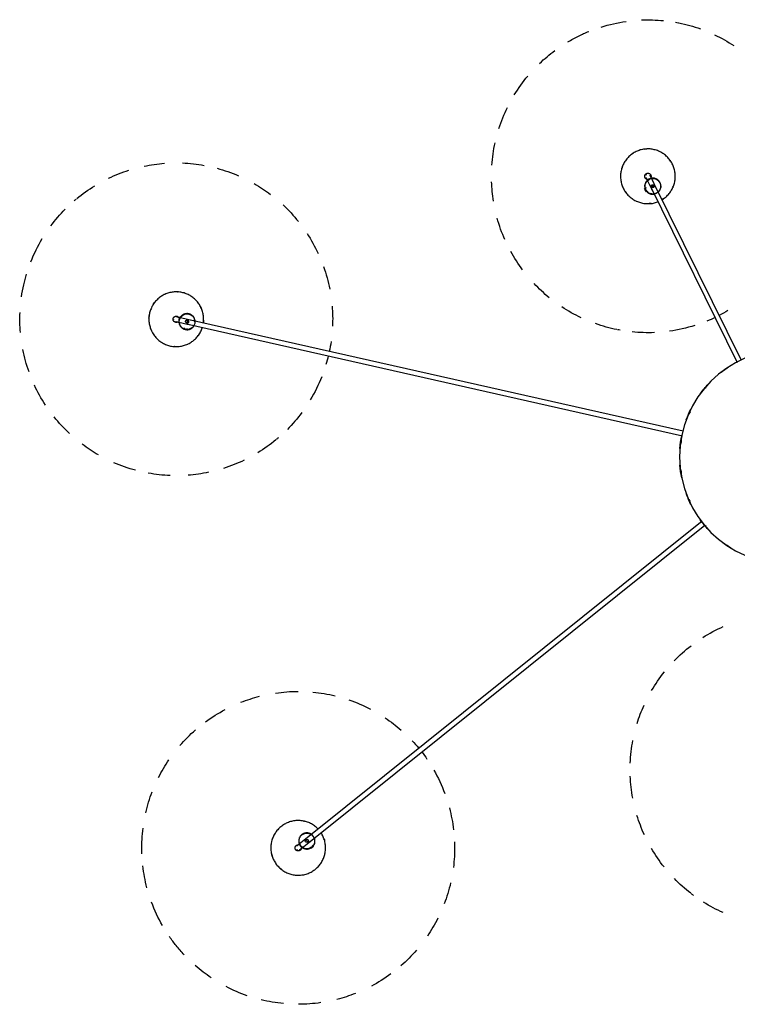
# Model space of a CAD drawing. Header units: millimetres. Extents: x 2868 to 10969, y -1250 to 7939.
# Tile 13 of 15: x 8768 to 9686, y 6318 to 7577. Entities that reach past the tile are written whole.
import ezdxf

# ---------------------------------------------------------------- set-up
doc = ezdxf.new("R2010")
doc.units = ezdxf.units.MM
doc.layers.add('E-LITE-EQPM', color=7, linetype='Continuous', lineweight=20)

# ---------------------------------------------------------------- blocks, each defined once
blk = doc.blocks.new('68595-7L_ 68596-7L_ 68596-7L  KOMBO400 - 64314-44-7L SAMBA Black_ribbon beige pendant lamp ø450-7L-596395-Planta_PDF Copy 1')
at = {"layer": 'E-LITE-EQPM', "color": 253, "lineweight": 25, "true_color": 0xaaaaaa}
for p, q in [((-611.5, 493.5), (-104.6, 87.6)), ((-609.6, 499.2), (-608.3, 500.8)), ((-607.9, 500.5), (-608.9, 499.2)), ((-606.7, 499.6), (-608.3, 500.8)), ((-605.1, 498.3), (-606.7, 499.6)), ((-605.5, 498.6), (-606.6, 497.3)), ((-605.1, 498.3), (-606.4, 496.7)), ((-107.8, 82.5), (-615.3, 488.8)), ((-767.3, -169.8), (-133.1, -26.9)), ((-132.4, -32.9), (-766, -175.6)), ((-173.7, -344.5), (-63, -120.6)), ((-57.5, -123.1), (-168.3, -347.2)), ((-769, -162.2), (-770.9, -162.7)), ((-770.5, -164.7), (-770.9, -162.7)), ((-770.4, -162.5), (-770.1, -164.2)), ((-767, -161.8), (-769, -162.2)), ((-767.5, -161.9), (-767.2, -163.5)), ((-767, -161.8), (-766.6, -163.8)), ((-179.8, -339.3), (-180.6, -341.1)), ((-180, -339.8), (-178.5, -340.5)), ((-179.8, -339.3), (-177.9, -340.2)), ((-180.6, -341.1), (-181.5, -342.9)), ((-179.7, -343.8), (-181.5, -342.9)), ((-181.3, -342.5), (-179.8, -343.2))]:
    blk.add_line(p, q, dxfattribs=at)
at = {"layer": 'E-LITE-EQPM', "color": 253, "lineweight": 25, "true_color": 0xaaaaaa, "flags": 128}
for points in [[(-658.6, 492.4), (-658.9, 493.8), (-659.1, 495.2), (-659.3, 496.5), (-659.4, 497.9), (-659.5, 499.3), (-659.5, 500.7), (-659.4, 502.1), (-659.3, 503.5), (-659.1, 504.9), (-658.9, 506.3), (-658.6, 507.7), (-658.3, 509), (-657.9, 510.4), (-657.5, 511.7), (-657, 513), (-656.4, 514.3), (-655.8, 515.6), (-655.2, 516.8), (-654.5, 518), (-653.7, 519.2), (-653, 520.4), (-652.1, 521.5), (-651.2, 522.6), (-650.3, 523.6), (-649.4, 524.7), (-648.3, 525.6), (-647.3, 526.6), (-646.2, 527.5), (-645.1, 528.3), (-644, 529.1), (-642.8, 529.9), (-641.6, 530.6), (-640.3, 531.2), (-639.1, 531.8), (-637.8, 532.4), (-636.5, 532.9), (-635.2, 533.4), (-633.8, 533.8), (-632.5, 534.1), (-631.1, 534.4), (-629.7, 534.6), (-628.3, 534.8), (-626.9, 535), (-625.5, 535), (-624.1, 535), (-622.7, 535), (-621.4, 534.9), (-620, 534.7), (-618.6, 534.5), (-617.2, 534.3), (-615.8, 534), (-614.5, 533.6), (-613.2, 533.2), (-611.8, 532.7), (-610.5, 532.1), (-609.3, 531.6), (-608, 530.9), (-606.8, 530.3), (-605.6, 529.5), (-604.4, 528.7), (-603.3, 527.9), (-602.2, 527.1), (-601.1, 526.1), (-600.1, 525.2), (-599.1, 524.2), (-598.2, 523.2), (-597.3, 522.1), (-596.4, 521), (-595.6, 519.8), (-594.8, 518.7), (-594.1, 517.5), (-593.5, 516.3), (-592.8, 515), (-592.3, 513.7), (-591.7, 512.4), (-591.3, 511.1), (-590.8, 509.8), (-590.5, 508.4), (-590.3, 507.7)], [(-620.6, 500.9), (-620.6, 501.1), (-620.6, 501.2), (-620.7, 501.4), (-620.8, 501.5), (-620.8, 501.7), (-620.9, 501.8), (-621, 502), (-621, 502.1), (-621.1, 502.2), (-621.2, 502.4), (-621.3, 502.5), (-621.4, 502.6), (-621.5, 502.7), (-621.6, 502.9), (-621.7, 503), (-621.9, 503.1), (-622, 503.2), (-622.1, 503.3), (-622.2, 503.4), (-622.4, 503.4), (-622.5, 503.5), (-622.7, 503.6), (-622.8, 503.7), (-622.9, 503.7), (-623.1, 503.8), (-623.2, 503.8), (-623.4, 503.9), (-623.6, 503.9), (-623.7, 504), (-623.9, 504), (-624, 504), (-624.2, 504), (-624.3, 504), (-624.5, 504), (-624.7, 504), (-624.8, 504), (-625, 504), (-625.1, 504), (-625.3, 504), (-625.5, 503.9), (-625.6, 503.9), (-625.8, 503.8), (-625.9, 503.8), (-626.1, 503.7), (-626.2, 503.6), (-626.3, 503.6), (-626.5, 503.5), (-626.6, 503.4), (-626.8, 503.3), (-626.9, 503.2), (-627, 503.1), (-627.1, 503), (-627.3, 502.9), (-627.4, 502.8), (-627.5, 502.7), (-627.6, 502.6), (-627.7, 502.4), (-627.8, 502.3), (-627.9, 502.2), (-627.9, 502), (-628, 501.9), (-628.1, 501.7), (-628.2, 501.6), (-628.2, 501.5), (-628.3, 501.3), (-628.3, 501.2), (-628.4, 501), (-628.4, 500.8), (-628.4, 500.7), (-628.4, 500.5), (-628.5, 500.4), (-628.5, 500.2), (-628.5, 500), (-628.5, 499.9), (-628.5, 499.7), (-628.4, 499.6), (-628.4, 499.4), (-628.4, 499.3), (-628.4, 499.2)], [(-590.3, 507.7), (-590, 506.3), (-589.8, 504.9), (-589.6, 503.5), (-589.5, 502.1), (-589.5, 500.7), (-589.5, 499.3), (-589.5, 497.9), (-589.6, 496.5), (-589.8, 495.2), (-590, 493.8), (-590.3, 492.4), (-590.6, 491), (-591, 489.7), (-591.5, 488.4), (-592, 487.1), (-592.5, 485.8), (-593.1, 484.5), (-593.8, 483.3), (-594.4, 482), (-595.2, 480.9)], [(-599.1, 476), (-599.6, 475.4), (-600.6, 474.4), (-601.6, 473.5), (-602.7, 472.6), (-603.8, 471.8), (-605, 471), (-606.2, 470.2), (-607.4, 469.5), (-608.6, 468.8), (-609.9, 468.2), (-611.1, 467.7), (-612.4, 467.2), (-613.8, 466.7), (-615.1, 466.3), (-616.5, 466), (-617.8, 465.7), (-619.2, 465.4), (-620.6, 465.3), (-622, 465.1), (-623.4, 465.1), (-624.8, 465), (-626.2, 465.1), (-627.6, 465.2), (-629, 465.3), (-630.4, 465.5), (-631.7, 465.8), (-633.1, 466.1), (-634.4, 466.5), (-635.8, 466.9), (-637.1, 467.4), (-638.4, 467.9), (-639.7, 468.5), (-640.9, 469.1), (-642.1, 469.8), (-643.3, 470.6), (-644.5, 471.3), (-645.6, 472.2), (-646.7, 473), (-647.8, 473.9), (-648.8, 474.9), (-649.8, 475.9), (-650.7, 476.9), (-651.6, 478), (-652.5, 479.1), (-653.3, 480.2), (-654.1, 481.4), (-654.8, 482.6), (-655.5, 483.8), (-656.1, 485.1), (-656.7, 486.4), (-657.2, 487.7), (-657.7, 489), (-658.1, 490.3), (-658.5, 491.7), (-658.6, 492.4)], [(-628.4, 499.2), (-628.3, 499), (-628.3, 498.9), (-628.2, 498.7), (-628.2, 498.6), (-628.1, 498.4), (-628.1, 498.3), (-628, 498.1), (-627.9, 498), (-627.8, 497.8), (-627.7, 497.7), (-627.6, 497.6), (-627.5, 497.5), (-627.4, 497.3), (-627.3, 497.2), (-627.2, 497.1), (-627.1, 497), (-627, 496.9), (-626.8, 496.8), (-626.7, 496.7), (-626.6, 496.6), (-626.4, 496.5), (-626.3, 496.5), (-626.1, 496.4), (-626, 496.3), (-625.8, 496.3), (-625.7, 496.2), (-625.5, 496.2), (-625.4, 496.1), (-625.2, 496.1), (-625.1, 496.1), (-624.9, 496.1), (-624.8, 496), (-624.6, 496), (-624.4, 496), (-624.3, 496)], [(-623.1, 495.1), (-623.3, 495.3), (-623.5, 495.4), (-623.7, 495.5), (-623.8, 495.7), (-624, 495.8), (-624.2, 495.9), (-624.3, 496.1), (-624.5, 496.2), (-624.6, 496.3), (-624.8, 496.4), (-624.9, 496.5), (-625, 496.6), (-625.2, 496.7), (-625.3, 496.8), (-625.4, 496.9), (-625.5, 497), (-625.6, 497.1), (-625.7, 497.2), (-625.8, 497.3), (-625.9, 497.3), (-626, 497.4), (-626, 497.5), (-626.1, 497.5), (-626.2, 497.5), (-626.2, 497.6), (-626.3, 497.6), (-626.3, 497.7), (-626.3, 497.7), (-626.3, 497.7), (-626.3, 497.7), (-626.4, 497.7)], [(-607.5, 482.8), (-607.8, 482.6), (-608.2, 482.3), (-608.5, 482.1), (-608.9, 481.9), (-609.3, 481.8), (-609.6, 481.6), (-610, 481.5), (-610.4, 481.3), (-610.8, 481.2), (-611.2, 481.1), (-611.6, 481.1), (-612, 481), (-612.4, 480.9), (-612.8, 480.9), (-613.3, 480.9), (-613.7, 480.9), (-614.1, 480.9), (-614.5, 481), (-614.9, 481), (-615.3, 481.1), (-615.7, 481.2), (-616.1, 481.3), (-616.5, 481.4), (-616.9, 481.5), (-617.3, 481.6), (-617.7, 481.8), (-618, 482), (-618.4, 482.2), (-618.7, 482.4), (-619.1, 482.6), (-619.4, 482.8), (-619.8, 483.1), (-620.1, 483.3), (-620.4, 483.6), (-620.7, 483.9), (-621, 484.2), (-621.2, 484.5), (-621.5, 484.8), (-621.8, 485.2), (-622, 485.5), (-622.2, 485.8), (-622.4, 486.2), (-622.6, 486.6), (-622.8, 486.9), (-623, 487.3), (-623.1, 487.7), (-623.2, 488.1), (-623.3, 488.5), (-623.4, 488.9), (-623.5, 489.3), (-623.6, 489.7), (-623.7, 490.1), (-623.7, 490.5), (-623.7, 490.9), (-623.7, 491.3), (-623.7, 491.7), (-623.7, 492.2), (-623.6, 492.6), (-623.6, 493), (-623.5, 493.4), (-623.4, 493.8), (-623.3, 494.2), (-623.1, 494.6), (-623, 494.9)], [(-612.5, 486.6), (-616.7, 490), (-621, 493.4), (-623.1, 495.1)], [(-622.6, 502.4), (-622.6, 502.4), (-622.6, 502.4), (-622.6, 502.4), (-622.5, 502.3), (-622.5, 502.3), (-622.5, 502.3), (-622.4, 502.2), (-622.4, 502.2), (-622.3, 502.1), (-622.2, 502.1), (-622.2, 502), (-622.1, 502), (-622, 501.9), (-621.9, 501.8), (-621.8, 501.7), (-621.7, 501.6), (-621.6, 501.5), (-621.4, 501.5), (-621.3, 501.3), (-621.2, 501.2), (-621, 501.1), (-620.9, 501), (-620.7, 500.9), (-620.6, 500.8), (-620.4, 500.7), (-620.3, 500.5), (-620.1, 500.4), (-619.9, 500.3), (-619.8, 500.1), (-619.6, 500), (-619.4, 499.8), (-619.4, 499.8)], [(-620.5, 500.7), (-620.5, 500.8), (-620.6, 500.9)], [(-619.4, 499.6), (-619, 499.8), (-618.7, 500), (-618.3, 500.2), (-617.9, 500.4), (-617.6, 500.6), (-617.2, 500.8), (-616.8, 500.9), (-616.4, 501), (-616, 501.1), (-615.6, 501.2), (-615.2, 501.3), (-614.8, 501.4), (-614.4, 501.4), (-614, 501.5), (-613.6, 501.5), (-613.2, 501.5), (-612.8, 501.5), (-612.3, 501.4), (-611.9, 501.4), (-611.5, 501.3), (-611.1, 501.2), (-610.7, 501.1), (-610.3, 501), (-609.9, 500.9), (-609.6, 500.7), (-609.2, 500.6), (-608.8, 500.4)], [(-619.4, 499.8), (-615.1, 496.4), (-610.9, 493), (-608.7, 491.3)], [(-605.6, 497.9), (-605.3, 497.6), (-605.1, 497.2), (-604.8, 496.9), (-604.6, 496.5), (-604.4, 496.2), (-604.2, 495.8), (-604, 495.4), (-603.9, 495.1), (-603.7, 494.7), (-603.6, 494.3), (-603.5, 493.9), (-603.4, 493.5), (-603.3, 493.1), (-603.2, 492.7), (-603.2, 492.3), (-603.1, 491.9), (-603.1, 491.5), (-603.1, 491), (-603.1, 490.6), (-603.2, 490.2), (-603.2, 489.8), (-603.3, 489.4), (-603.4, 489), (-603.5, 488.6), (-603.6, 488.2), (-603.7, 487.8), (-603.8, 487.4)], [(-795.8, -207.3), (-797, -206.6), (-798.3, -205.9), (-799.4, -205.2), (-800.6, -204.4), (-801.7, -203.6), (-802.8, -202.7), (-803.9, -201.8), (-804.9, -200.8), (-805.9, -199.8), (-806.8, -198.8), (-807.7, -197.7), (-808.6, -196.6), (-809.4, -195.5), (-810.2, -194.3), (-810.9, -193.1), (-811.5, -191.9), (-812.2, -190.6), (-812.7, -189.3), (-813.2, -188), (-813.7, -186.7), (-814.1, -185.4), (-814.5, -184), (-814.8, -182.6), (-815, -181.3), (-815.2, -179.9), (-815.3, -178.5), (-815.4, -177.1), (-815.4, -175.7), (-815.4, -174.3), (-815.3, -172.9), (-815.2, -171.5), (-815, -170.1), (-814.7, -168.7), (-814.4, -167.4), (-814, -166), (-813.6, -164.7), (-813.2, -163.4), (-812.6, -162.1), (-812.1, -160.8), (-811.4, -159.5), (-810.8, -158.3), (-810, -157.1), (-809.3, -156), (-808.4, -154.8), (-807.6, -153.7), (-806.7, -152.6), (-805.7, -151.6), (-804.7, -150.6), (-803.7, -149.7), (-802.7, -148.8), (-801.6, -147.9), (-800.4, -147.1), (-799.3, -146.3), (-798.1, -145.6), (-796.8, -144.9), (-795.6, -144.3), (-794.3, -143.7), (-793, -143.1), (-791.7, -142.7), (-790.4, -142.2), (-789, -141.9), (-787.7, -141.6), (-786.3, -141.3), (-784.9, -141.1), (-783.5, -140.9), (-782.1, -140.8), (-780.7, -140.8), (-779.3, -140.8), (-777.9, -140.9), (-776.5, -141), (-775.1, -141.2), (-773.8, -141.5), (-772.4, -141.7), (-771, -142.1), (-769.7, -142.5), (-768.4, -143), (-767.1, -143.5), (-765.8, -144), (-765.1, -144.4)], [(-765.1, -144.4), (-763.8, -145), (-762.6, -145.7), (-761.4, -146.4), (-760.3, -147.2), (-759.2, -148), (-758.1, -148.9), (-757, -149.8), (-756, -150.8), (-755, -151.8), (-754.1, -152.8), (-753.2, -153.9), (-752.3, -155), (-751.5, -156.1), (-750.7, -157.3), (-750, -158.5), (-749.3, -159.7), (-748.7, -161), (-748.2, -162.3), (-747.6, -163.6), (-747.2, -164.9)], [(-776.9, -172.1), (-776.9, -171.7), (-776.8, -171.3), (-776.8, -170.9), (-776.7, -170.5), (-776.6, -170.1), (-776.5, -169.7), (-776.3, -169.3), (-776.2, -168.9), (-776, -168.5), (-775.9, -168.1), (-775.7, -167.8), (-775.5, -167.4), (-775.3, -167.1), (-775, -166.7), (-774.8, -166.4), (-774.5, -166.1), (-774.2, -165.8), (-774, -165.5), (-773.7, -165.2), (-773.4, -164.9), (-773, -164.6), (-772.7, -164.4), (-772.4, -164.2), (-772, -163.9), (-771.7, -163.7), (-771.3, -163.5), (-770.9, -163.3)], [(-767, -162.4), (-766.6, -162.4), (-766.1, -162.4), (-765.7, -162.4), (-765.3, -162.5), (-764.9, -162.5), (-764.5, -162.6), (-764.1, -162.7), (-763.7, -162.8), (-763.3, -162.9), (-762.9, -163.1), (-762.6, -163.2), (-762.2, -163.4), (-761.8, -163.6), (-761.5, -163.8), (-761.1, -164), (-760.8, -164.2), (-760.4, -164.5), (-760.1, -164.7), (-759.8, -165), (-759.5, -165.3), (-759.2, -165.6), (-758.9, -165.9), (-758.6, -166.2), (-758.4, -166.5), (-758.2, -166.9), (-757.9, -167.2), (-757.7, -167.6)], [(-745.8, -171.1), (-745.7, -171.7), (-745.5, -173.1), (-745.5, -174.5), (-745.4, -175.9), (-745.5, -177.3), (-745.6, -178.7), (-745.7, -180.1), (-745.9, -181.5), (-746.2, -182.9), (-746.5, -184.2), (-746.8, -185.6), (-747.3, -186.9), (-747.7, -188.2), (-748.3, -189.5), (-748.8, -190.8), (-749.5, -192.1), (-750.1, -193.3), (-750.8, -194.5), (-751.6, -195.7), (-752.4, -196.8), (-753.3, -197.9), (-754.2, -199), (-755.2, -200), (-756.1, -201), (-757.2, -201.9), (-758.2, -202.9), (-759.3, -203.7), (-760.5, -204.5), (-761.6, -205.3), (-762.8, -206), (-764, -206.7), (-765.3, -207.4), (-766.6, -207.9), (-767.9, -208.5), (-769.2, -208.9), (-770.5, -209.4), (-771.9, -209.7), (-773.2, -210.1), (-774.6, -210.3), (-776, -210.5), (-777.4, -210.7), (-778.8, -210.8), (-780.2, -210.8), (-781.6, -210.8), (-783, -210.7), (-784.4, -210.6), (-785.8, -210.4), (-787.1, -210.2), (-788.5, -209.9), (-789.9, -209.5), (-791.2, -209.1), (-792.5, -208.7), (-793.8, -208.1), (-795.1, -207.6), (-795.8, -207.3)], [(-778.7, -172.2), (-778.8, -172.1), (-779, -172.1), (-779.1, -172), (-779.3, -172), (-779.4, -171.9), (-779.6, -171.9), (-779.8, -171.9), (-779.9, -171.8), (-780.1, -171.8), (-780.2, -171.8), (-780.4, -171.8), (-780.5, -171.8), (-780.7, -171.8), (-780.9, -171.8), (-781, -171.8), (-781.2, -171.9), (-781.3, -171.9), (-781.5, -171.9), (-781.6, -172), (-781.8, -172), (-781.9, -172.1), (-782.1, -172.2), (-782.2, -172.2), (-782.4, -172.3), (-782.5, -172.4), (-782.7, -172.5), (-782.8, -172.6), (-782.9, -172.7), (-783, -172.8), (-783.2, -172.9), (-783.3, -173), (-783.4, -173.1), (-783.5, -173.2), (-783.6, -173.3), (-783.7, -173.5), (-783.8, -173.6), (-783.9, -173.7), (-783.9, -173.9), (-784, -174), (-784.1, -174.2), (-784.2, -174.3), (-784.2, -174.5), (-784.3, -174.6), (-784.3, -174.8), (-784.3, -174.9), (-784.4, -175.1), (-784.4, -175.2), (-784.4, -175.4), (-784.4, -175.5), (-784.4, -175.7), (-784.4, -175.9), (-784.4, -176), (-784.4, -176.2), (-784.4, -176.3), (-784.4, -176.5), (-784.4, -176.7), (-784.3, -176.8), (-784.3, -177), (-784.2, -177.1), (-784.2, -177.3), (-784.1, -177.4), (-784, -177.6), (-784, -177.7), (-783.9, -177.8), (-783.8, -178), (-783.7, -178.1), (-783.6, -178.2), (-783.5, -178.4), (-783.4, -178.5), (-783.3, -178.6), (-783.2, -178.7), (-783.1, -178.8), (-782.9, -178.9), (-782.8, -179), (-782.7, -179.1), (-782.6, -179.2), (-782.4, -179.3), (-782.3, -179.4), (-782.2, -179.4)], [(-781.1, -172.9), (-781.1, -172.9), (-781.1, -172.9), (-781.1, -172.9), (-781, -172.9), (-781, -172.9), (-780.9, -172.8), (-780.9, -172.8), (-780.8, -172.8), (-780.7, -172.8), (-780.6, -172.8), (-780.6, -172.8), (-780.4, -172.7), (-780.3, -172.7), (-780.2, -172.7), (-780.1, -172.6), (-779.9, -172.6), (-779.8, -172.6), (-779.7, -172.6), (-779.5, -172.5), (-779.3, -172.5), (-779.2, -172.4), (-779, -172.4), (-778.8, -172.4), (-778.6, -172.3), (-778.4, -172.3), (-778.2, -172.2), (-778, -172.2), (-777.8, -172.1), (-777.6, -172.1), (-777.4, -172), (-777.1, -172), (-777.1, -172)], [(-778.5, -172.3), (-778.6, -172.2), (-778.7, -172.2)], [(-777.1, -172), (-771.8, -170.8), (-766.4, -169.6), (-763.8, -169)], [(-762.5, -174.8), (-767.8, -176), (-773.1, -177.2), (-775.8, -177.8)], [(-756.4, -173.3), (-756.4, -173.7), (-756.4, -174.1), (-756.5, -174.5), (-756.6, -174.9), (-756.7, -175.3), (-756.8, -175.7), (-756.9, -176.1), (-757.1, -176.5), (-757.2, -176.9), (-757.4, -177.2), (-757.6, -177.6), (-757.8, -178), (-758, -178.3), (-758.2, -178.7), (-758.5, -179), (-758.7, -179.3), (-759, -179.6), (-759.3, -179.9), (-759.6, -180.2), (-759.9, -180.5), (-760.2, -180.7), (-760.5, -181), (-760.9, -181.2), (-761.2, -181.5), (-761.6, -181.7), (-761.9, -181.9), (-762.3, -182), (-762.7, -182.2), (-763.1, -182.4), (-763.5, -182.5), (-763.9, -182.6), (-764.3, -182.7), (-764.7, -182.8), (-765.1, -182.9), (-765.5, -182.9), (-765.9, -183), (-766.3, -183), (-766.7, -183), (-767.1, -183), (-767.5, -182.9), (-767.9, -182.9), (-768.4, -182.8), (-768.8, -182.8), (-769.2, -182.7), (-769.6, -182.6), (-769.9, -182.4), (-770.3, -182.3), (-770.7, -182.1), (-771.1, -182), (-771.5, -181.8), (-771.8, -181.6), (-772.2, -181.4)], [(-782.2, -179.4), (-782.1, -179.5), (-781.9, -179.5), (-781.8, -179.6), (-781.6, -179.6), (-781.4, -179.7), (-781.3, -179.7), (-781.1, -179.7), (-781, -179.8), (-780.8, -179.8), (-780.7, -179.8), (-780.5, -179.8), (-780.3, -179.8), (-780.2, -179.8), (-780, -179.8), (-779.9, -179.8), (-779.7, -179.7), (-779.5, -179.7), (-779.4, -179.7), (-779.2, -179.6), (-779.1, -179.6), (-778.9, -179.5), (-778.8, -179.4), (-778.6, -179.4), (-778.5, -179.3), (-778.4, -179.2), (-778.2, -179.1), (-778.1, -179), (-778, -179), (-777.8, -178.8), (-777.7, -178.7), (-777.6, -178.6), (-777.5, -178.5), (-777.4, -178.4), (-777.3, -178.3), (-777.2, -178.1)], [(-775.8, -177.8), (-776, -177.9), (-776.2, -177.9), (-776.4, -178), (-776.6, -178), (-776.8, -178.1), (-777, -178.1), (-777.2, -178.2), (-777.4, -178.2), (-777.6, -178.2), (-777.8, -178.3), (-778, -178.3), (-778.1, -178.4), (-778.3, -178.4), (-778.5, -178.4), (-778.6, -178.5), (-778.7, -178.5), (-778.9, -178.5), (-779, -178.6), (-779.1, -178.6), (-779.2, -178.6), (-779.3, -178.6), (-779.4, -178.6), (-779.5, -178.7), (-779.6, -178.7), (-779.6, -178.7), (-779.7, -178.7), (-779.7, -178.7), (-779.7, -178.7), (-779.8, -178.7), (-779.8, -178.7), (-779.8, -178.7)], [(-772.2, -181.4), (-772.5, -181.1), (-772.8, -180.9), (-773.2, -180.6), (-773.5, -180.4), (-773.8, -180.1), (-774.1, -179.8), (-774.3, -179.5), (-774.6, -179.2), (-774.9, -178.9), (-775.1, -178.5), (-775.3, -178.2), (-775.5, -177.8)], [(-162.5, -390.3), (-163.8, -390.9), (-165.1, -391.4), (-166.4, -391.8), (-167.8, -392.2), (-169.1, -392.6), (-170.5, -392.9), (-171.9, -393.1), (-173.2, -393.3), (-174.6, -393.5), (-176, -393.5), (-177.4, -393.6), (-178.8, -393.5), (-180.2, -393.4), (-181.6, -393.3), (-183, -393.1), (-184.4, -392.8), (-185.7, -392.5), (-187.1, -392.2), (-188.4, -391.7), (-189.8, -391.3), (-191.1, -390.7), (-192.3, -390.2), (-193.6, -389.5), (-194.8, -388.9), (-196, -388.1), (-197.2, -387.4), (-198.3, -386.6), (-199.4, -385.7), (-200.5, -384.8), (-201.5, -383.8), (-202.5, -382.8), (-203.4, -381.8), (-204.4, -380.8), (-205.2, -379.7), (-206, -378.5), (-206.8, -377.4), (-207.5, -376.2), (-208.2, -374.9), (-208.9, -373.7), (-209.4, -372.4), (-210, -371.1), (-210.4, -369.8), (-210.9, -368.5), (-211.2, -367.1), (-211.5, -365.7), (-211.8, -364.4), (-212, -363), (-212.2, -361.6), (-212.3, -360.2), (-212.3, -358.8), (-212.3, -357.4), (-212.2, -356), (-212.1, -354.6), (-211.9, -353.2), (-211.6, -351.8), (-211.3, -350.5), (-211, -349.1), (-210.6, -347.8), (-210.1, -346.5), (-209.6, -345.2), (-209.1, -343.9), (-208.4, -342.6), (-207.8, -341.4), (-207.1, -340.2), (-206.3, -339), (-205.5, -337.9), (-204.7, -336.7), (-203.8, -335.7), (-202.8, -334.6), (-201.8, -333.6), (-200.8, -332.7), (-199.8, -331.7), (-198.7, -330.9), (-197.6, -330), (-196.4, -329.2), (-195.2, -328.5), (-194, -327.8), (-192.8, -327.2), (-192.1, -326.8)], [(-192.1, -326.8), (-190.8, -326.3), (-189.5, -325.8), (-188.2, -325.3), (-186.8, -324.9), (-185.5, -324.5), (-184.1, -324.2), (-182.7, -324), (-181.3, -323.8), (-180, -323.7), (-178.6, -323.6), (-177.2, -323.6), (-175.8, -323.6), (-174.4, -323.7), (-173, -323.8), (-171.6, -324), (-170.2, -324.3), (-168.8, -324.6), (-167.5, -325), (-166.2, -325.4), (-164.8, -325.9)], [(-179.2, -339.7), (-179, -339.3), (-178.7, -339), (-178.4, -338.7), (-178.1, -338.4), (-177.8, -338.1), (-177.5, -337.9), (-177.2, -337.6), (-176.9, -337.4), (-176.5, -337.2), (-176.2, -337), (-175.8, -336.8), (-175.4, -336.6), (-175.1, -336.4), (-174.7, -336.2), (-174.3, -336.1), (-173.9, -336), (-173.5, -335.9), (-173.1, -335.8), (-172.7, -335.7), (-172.3, -335.7), (-171.9, -335.6), (-171.5, -335.6), (-171, -335.6), (-170.6, -335.6), (-170.2, -335.6), (-169.8, -335.6), (-169.4, -335.7)], [(-164.1, -338.3), (-163.8, -338.5), (-163.5, -338.8), (-163.2, -339.2), (-163, -339.5), (-162.7, -339.8), (-162.5, -340.1), (-162.3, -340.5), (-162, -340.8), (-161.8, -341.2), (-161.7, -341.6), (-161.5, -341.9), (-161.4, -342.3), (-161.2, -342.7), (-161.1, -343.1), (-161, -343.5), (-160.9, -343.9), (-160.8, -344.3), (-160.8, -344.7), (-160.8, -345.1), (-160.7, -345.5), (-160.7, -346), (-160.7, -346.4), (-160.8, -346.8), (-160.8, -347.2), (-160.9, -347.6), (-160.9, -348), (-161, -348.4), (-161.2, -348.8), (-161.3, -349.2), (-161.4, -349.6), (-161.6, -350), (-161.7, -350.3), (-161.9, -350.7), (-162.1, -351.1), (-162.3, -351.4), (-162.6, -351.8), (-162.8, -352.1), (-163.1, -352.4), (-163.3, -352.7), (-163.6, -353), (-163.9, -353.3), (-164.2, -353.6), (-164.5, -353.9), (-164.9, -354.1), (-165.2, -354.4), (-165.5, -354.6), (-165.9, -354.8), (-166.2, -355), (-166.6, -355.2), (-167, -355.3), (-167.4, -355.5), (-167.8, -355.6), (-168.2, -355.8), (-168.5, -355.9), (-169, -356), (-169.4, -356), (-169.8, -356.1), (-170.2, -356.1), (-170.6, -356.2), (-171, -356.2), (-171.4, -356.2), (-171.8, -356.1), (-172.2, -356.1), (-172.6, -356)], [(-159.3, -328.6), (-158.6, -329), (-157.4, -329.8), (-156.3, -330.6), (-155.2, -331.4), (-154.1, -332.3), (-153.1, -333.3), (-152.1, -334.3), (-151.1, -335.3), (-150.2, -336.4), (-149.4, -337.5), (-148.5, -338.6), (-147.8, -339.8), (-147, -341), (-146.4, -342.2), (-145.7, -343.4), (-145.2, -344.7), (-144.6, -346), (-144.1, -347.3), (-143.7, -348.7), (-143.4, -350), (-143, -351.4), (-142.8, -352.8), (-142.6, -354.1), (-142.4, -355.5), (-142.3, -356.9), (-142.3, -358.3), (-142.3, -359.7), (-142.4, -361.1), (-142.5, -362.5), (-142.7, -363.9), (-142.9, -365.3), (-143.2, -366.7), (-143.6, -368), (-144, -369.3), (-144.5, -370.7), (-145, -372), (-145.5, -373.3), (-146.1, -374.5), (-146.8, -375.7), (-147.5, -377), (-148.3, -378.1), (-149.1, -379.3), (-149.9, -380.4), (-150.8, -381.5), (-151.8, -382.5), (-152.7, -383.5), (-153.8, -384.5), (-154.8, -385.4), (-155.9, -386.3), (-157, -387.1), (-158.2, -387.9), (-159.4, -388.6), (-160.6, -389.3), (-161.8, -390), (-162.5, -390.3)], [(-178, -353.5), (-178.3, -353.2), (-178.5, -352.9), (-178.8, -352.6), (-179.1, -352.3), (-179.3, -351.9), (-179.6, -351.6), (-179.8, -351.3), (-180, -350.9), (-180.2, -350.5), (-180.4, -350.2), (-180.5, -349.8), (-180.7, -349.4), (-180.8, -349), (-180.9, -348.6), (-181, -348.2), (-181.1, -347.8), (-181.2, -347.4), (-181.2, -347), (-181.3, -346.6), (-181.3, -346.2), (-181.3, -345.8), (-181.3, -345.4), (-181.3, -345), (-181.2, -344.6), (-181.2, -344.1), (-181.1, -343.7), (-181, -343.3)], [(-178.2, -353.5), (-175.7, -348.7), (-173.3, -343.8), (-172.1, -341.3)], [(-166.7, -344), (-169.2, -348.9), (-171.6, -353.8), (-172.8, -356.2)], [(-179, -354.9), (-179.1, -355), (-179.3, -355.1), (-179.4, -355.2), (-179.5, -355.3), (-179.7, -355.3), (-179.8, -355.4), (-179.9, -355.5), (-180, -355.7), (-180.2, -355.8), (-180.3, -355.9), (-180.4, -356), (-180.5, -356.1), (-180.6, -356.3), (-180.7, -356.4), (-180.7, -356.5), (-180.8, -356.7), (-180.9, -356.8), (-181, -357), (-181, -357.1), (-181.1, -357.2), (-181.1, -357.4), (-181.2, -357.6), (-181.2, -357.7), (-181.2, -357.9), (-181.3, -358), (-181.3, -358.2), (-181.3, -358.3), (-181.3, -358.5), (-181.3, -358.7), (-181.3, -358.8), (-181.3, -359), (-181.3, -359.1), (-181.2, -359.3), (-181.2, -359.5), (-181.2, -359.6), (-181.1, -359.8), (-181.1, -359.9), (-181, -360.1), (-180.9, -360.2), (-180.9, -360.4), (-180.8, -360.5), (-180.7, -360.6), (-180.6, -360.8), (-180.5, -360.9), (-180.4, -361), (-180.3, -361.2), (-180.2, -361.3), (-180.1, -361.4), (-180, -361.5), (-179.9, -361.6), (-179.8, -361.7), (-179.6, -361.8), (-179.5, -361.9), (-179.4, -362), (-179.2, -362.1), (-179.1, -362.1), (-178.9, -362.2), (-178.8, -362.3), (-178.6, -362.3), (-178.5, -362.4), (-178.3, -362.4), (-178.2, -362.5), (-178, -362.5), (-177.9, -362.5), (-177.7, -362.5), (-177.6, -362.6), (-177.4, -362.6), (-177.2, -362.6), (-177.1, -362.6), (-176.9, -362.5), (-176.8, -362.5), (-176.6, -362.5), (-176.4, -362.5), (-176.3, -362.4), (-176.1, -362.4), (-176, -362.3), (-175.8, -362.3), (-175.7, -362.2), (-175.6, -362.2)], [(-180, -357.2), (-180, -357.2), (-180, -357.2), (-180, -357.2), (-180, -357.2), (-179.9, -357.1), (-179.9, -357.1), (-179.9, -357), (-179.9, -357), (-179.8, -356.9), (-179.8, -356.8), (-179.7, -356.7), (-179.7, -356.6), (-179.6, -356.5), (-179.6, -356.4), (-179.5, -356.3), (-179.5, -356.2), (-179.4, -356), (-179.3, -355.9), (-179.3, -355.8), (-179.2, -355.6), (-179.1, -355.4), (-179, -355.3), (-178.9, -355.1), (-178.8, -354.9), (-178.8, -354.8), (-178.7, -354.6), (-178.6, -354.4), (-178.5, -354.2), (-178.4, -354), (-178.3, -353.8), (-178.2, -353.6), (-178.2, -353.5)], [(-178.8, -354.8), (-178.9, -354.9), (-179, -354.9)], [(-175.6, -362.2), (-175.5, -362.1), (-175.3, -362), (-175.2, -362), (-175, -361.9), (-174.9, -361.8), (-174.8, -361.7), (-174.7, -361.6), (-174.6, -361.5), (-174.4, -361.4), (-174.3, -361.2), (-174.2, -361.1), (-174.1, -361), (-174, -360.9), (-173.9, -360.7), (-173.9, -360.6), (-173.8, -360.5), (-173.7, -360.3), (-173.6, -360.2), (-173.6, -360), (-173.5, -359.9), (-173.5, -359.7), (-173.4, -359.6), (-173.4, -359.4), (-173.4, -359.3), (-173.3, -359.1), (-173.3, -358.9), (-173.3, -358.8), (-173.3, -358.6), (-173.3, -358.5), (-173.3, -358.3), (-173.3, -358.1), (-173.3, -358), (-173.4, -357.8), (-173.4, -357.7), (-173.4, -357.5)], [(-172.8, -356.2), (-172.9, -356.4), (-173, -356.6), (-173.1, -356.8), (-173.2, -357), (-173.3, -357.2), (-173.4, -357.4), (-173.5, -357.6), (-173.5, -357.7), (-173.6, -357.9), (-173.7, -358.1), (-173.8, -358.2), (-173.9, -358.4), (-173.9, -358.5), (-174, -358.7), (-174.1, -358.8), (-174.1, -358.9), (-174.2, -359.1), (-174.2, -359.2), (-174.3, -359.3), (-174.3, -359.4), (-174.4, -359.5), (-174.4, -359.5), (-174.5, -359.6), (-174.5, -359.7), (-174.5, -359.7), (-174.6, -359.8), (-174.6, -359.8), (-174.6, -359.9), (-174.6, -359.9), (-174.6, -359.9), (-174.6, -359.9)]]:
    blk.add_lwpolyline(points, dxfattribs=at)
at = {"layer": 'E-LITE-EQPM', "color": 253, "lineweight": 25, "true_color": 0xaaaaaa}
for centre, radius, start, end in [((-624.5, 500), 200, 95.3784, 103.7119), ((-624.5, 500), 200, 81.6881, 89.8319), ((-624.5, 500), 200, 68.4944, 75.6374), ((-624.5, 500), 200, 109.0183, 117.477), ((-624.5, 500), 200, 53.7283, 62.098), ((-624.5, 500), 200, 123.804, 131.1426), ((-624.5, 500), 200, 40.842, 48.9217), ((-624.5, 500), 200, 136.8301, 141.3143), ((-624.5, 500), 200, 141.3143, 145.4289), ((-624.5, 500), 200, 26.7139, 34.2993), ((-624.5, 500), 200, 150.1871, 159.638), ((0, 400), 200, 113.921, 122.0588), ((-624.5, 500), 200, 12.8914, 20.9985), ((0, 400), 200, 127.7537, 135.8203), ((0, 400), 200, 126.5243, 127.5542), ((-624.5, 500), 200, 165.2351, 173.373), ((-624.5, 500), 35, 130.6038, 136.1803), ((-624.5, 500), 35, 41.3085, 42.6064), ((-624.5, 500), 200, 359.0678, 7.227), ((0, 400), 200, 141.5773, 149.6844), ((-624.5, 500), 200, 177.8305, 178.8683), ((-624.5, 500), 35, 160.5664, 165.157), ((-624.5, 500), 200, 179.0678, 187.227), ((-624.5, 500), 4, 192.6064, 220.45), ((-624.5, 500), 3, 111.3143, 126.3143), ((-613.4, 491.2), 10, 141.3143, 321.3143), ((-624.5, 500), 4, 12.6064, 42.5737), ((-613.4, 491.2), 10, 321.3143, 141.3143), ((-613.4, 491.2), 2, 141.3143, 321.3143), ((-613.4, 491.2), 2, 141.3143, 321.3143), ((-613.4, 491.2), 2, 321.3143, 141.3143), ((-613.4, 491.2), 2, 321.3143, 141.3143), ((-613.4, 491.2), 10.3, 75.3104, 86.2509), ((-613.4, 491.2), 10.3, 16.8824, 25.681), ((-624.5, 500), 35, 341.004, 345.157), ((-624.5, 500), 200, 357.8305, 358.8683), ((-613.4, 491.2), 10.3, 196.8824, 205.681), ((-613.4, 491.2), 10.3, 255.3104, 266.2509), ((0, 400), 200, 155.3998, 162.9852), ((-624.5, 500), 35, 221.3085, 222.6064), ((-624.5, 500), 35, 281.563, 283.5752), ((-624.5, 500), 35, 310.6038, 316.1803), ((-624.5, 500), 200, 345.2351, 353.373), ((-624.5, 500), 200, 192.9101, 200.9985), ((-624.5, 500), 200, 330.1871, 339.638), ((0, 400), 200, 169.5279, 177.6076), ((-624.5, 500), 200, 206.7139, 214.2993), ((0, 400), 200, 182.4142, 190.7839), ((-624.5, 500), 200, 322.1523, 325.4289), ((-624.5, 500), 200, 220.842, 228.9217), ((-624.5, 500), 200, 316.8301, 320.3182), ((-624.5, 500), 200, 303.804, 311.1426), ((0, 400), 200, 197.1803, 204.3233), ((-624.5, 500), 200, 233.7283, 242.098), ((-624.5, 500), 200, 288.9472, 297.477), ((-624.5, 500), 200, 248.4944, 255.6374), ((-624.5, 500), 200, 261.6881, 269.9587), ((-624.5, 500), 200, 275.3784, 283.7119), ((0, 400), 200, 210.374, 218.6358), ((0, 400), 200, 224.0643, 232.3947), ((0, 400), 200, 237.6331, 246.1629), ((0, 0), 136.7, 121.4225, 127.6461), ((0, 0), 136.7, 137.1493, 143.7795), ((0, 0), 135.8, 139.0909, 139.4124), ((0, 0), 136.7, 152.8907, 159.713), ((0, 0), 135.8, 155.0074, 156.3138), ((0, 0), 136.7, 168.6525, 175.5552), ((-780.4, -175.8), 200, 105.1088, 113.4785), ((-780.4, -175.8), 200, 92.2225, 100.3022), ((-780.4, -175.8), 200, 78.0944, 85.6798), ((-780.4, -175.8), 200, 64.2719, 72.379), ((0, 0), 135.8, 171.0107, 172.7714), ((-780.4, -175.8), 200, 119.8749, 127.0179), ((-780.4, -175.8), 200, 50.4483, 58.6075), ((0, 0), 136.7, 184.4448, 191.3475), ((-780.4, -175.8), 200, 49.2582, 50.2488), ((0, 0), 135.8, 187.2286, 188.9893), ((-780.4, -175.8), 200, 133.0686, 141.3471), ((-780.4, -175.8), 200, 36.6156, 44.7534), ((0, 0), 136.7, 200.287, 207.1093), ((0, 0), 135.8, 203.6862, 205.0628), ((-780.4, -175.8), 200, 146.7589, 155.0902), ((-780.4, -175.8), 200, 21.5746, 31.0185), ((0, 0), 136.7, 216.2205, 222.8507), ((0, 0), 135.8, 220.5876, 220.9091), ((-780.4, -175.8), 200, 160.3277, 168.8575), ((0, 0), 136.7, 232.3539, 238.5775), ((-780.4, -175.8), 200, 13.533, 16.8094), ((-780.4, -175.8), 200, 8.2105, 11.8808), ((-780.4, -175.8), 35, 92.6891, 93.9869), ((-780.4, -175.8), 200, 175.1767, 182.5231), ((-766.6, -172.7), 10, 12.6948, 192.6948), ((-766.6, -172.7), 10.3, 68.2629, 77.0615), ((-780.4, -175.8), 35, 31.8495, 36.516), ((-177.3, -358.6), 200, 101.4427, 109.6019), ((-177.3, -358.6), 200, 100.2077, 101.2432), ((-177.3, -358.6), 200, 87.61, 95.7479), ((-177.3, -358.6), 200, 72.5639, 82.013), ((-780.5, -175.8), 3, 164.3945, 177.6948), ((-780.4, -175.8), 4, 63.9869, 93.9542), ((-766.6, -172.7), 10, 192.6948, 12.6948), ((-766.6, -172.7), 10.3, 126.6909, 137.6315), ((-766.6, -172.7), 2, 12.6948, 192.6948), ((-766.6, -172.7), 2, 12.6948, 192.6948), ((-766.6, -172.7), 2, 192.6948, 12.6948), ((-766.6, -172.7), 2, 192.6948, 12.6948), ((-780.4, -175.8), 35, 1.9844, 7.5609), ((-780.4, -175.8), 200, 355.1767, 2.5231), ((-177.3, -358.6), 200, 64.5024, 67.8038), ((-780.4, -175.8), 35, 181.9844, 187.5609), ((-780.4, -175.8), 4, 243.9869, 271.295), ((-766.6, -172.7), 10.3, 248.2629, 257.0615), ((-766.6, -172.7), 10.3, 306.6909, 317.6315), ((-177.3, -358.6), 200, 115.2664, 123.3734), ((-177.3, -358.6), 200, 59.205, 62.8507), ((-780.4, -175.8), 35, 211.8495, 216.516), ((-780.4, -175.8), 35, 333.0184, 334.9557), ((-780.4, -175.8), 200, 188.2105, 192.6948), ((-780.4, -175.8), 35, 272.6891, 273.9869), ((-177.3, -358.6), 200, 129.0888, 136.6742), ((-780.4, -175.8), 200, 192.6948, 196.8094), ((-780.4, -175.8), 200, 340.3277, 348.8575), ((-177.3, -358.6), 200, 143.2169, 151.2967), ((-780.4, -175.8), 200, 201.5746, 211.0185), ((-780.4, -175.8), 200, 326.7589, 335.0902), ((-177.3, -358.6), 200, 156.1032, 164.4729), ((-780.4, -175.8), 200, 216.6156, 224.7534), ((-780.4, -175.8), 200, 313.0686, 321.3471), ((-780.4, -175.8), 200, 229.2022, 230.2488), ((-177.3, -358.6), 200, 170.8693, 178.0123), ((-177.3, -358.6), 35, 82.7871, 87.538), ((-780.4, -175.8), 200, 230.4483, 238.6075), ((-780.4, -175.8), 200, 299.8749, 307.0179), ((-177.3, -358.6), 35, 143.6838, 144.9816), ((-171, -345.9), 10, 63.6895, 243.6895), ((-171, -345.9), 10.3, 119.2576, 128.0562), ((-171, -345.9), 10, 243.6895, 63.6895), ((-177.3, -358.6), 35, 52.9791, 58.5556), ((-171, -345.9), 10.3, 177.6857, 188.6262), ((-171, -345.9), 2, 63.6895, 243.6895), ((-171, -345.9), 2, 63.6895, 243.6895), ((-171, -345.9), 2, 243.6895, 63.6895), ((-171, -345.9), 2, 243.6895, 63.6895), ((-171, -345.9), 10.3, 357.6857, 8.6262), ((-177.3, -358.6), 35, 23.9382, 24.9816), ((-780.4, -175.8), 200, 244.3258, 252.379), ((-780.4, -175.8), 200, 285.1088, 293.4785), ((-177.3, -358.6), 4, 114.9816, 144.9489), ((-177.3, -358.6), 3, 213.6895, 228.6895), ((-177.3, -358.6), 4, 294.9816, 322.6774), ((-171, -345.9), 10.3, 299.2576, 308.0562), ((-780.4, -175.8), 200, 258.0944, 265.6798), ((-780.4, -175.8), 200, 272.2225, 280.3022), ((-177.3, -358.6), 200, 184.063, 192.3313), ((-177.3, -358.6), 35, 232.9791, 238.5556), ((-177.3, -358.6), 35, 323.6838, 324.9816), ((-177.3, -358.6), 35, 262.7871, 267.538), ((-177.3, -358.6), 200, 197.7533, 206.0876), ((-177.3, -358.6), 200, 211.3222, 219.852), ((-177.3, -358.6), 200, 226.1825, 233.5175), ((-177.3, -358.6), 200, 295.2664, 303.3734), ((-177.3, -358.6), 200, 239.205, 243.6892), ((-177.3, -358.6), 200, 243.6892, 247.8038), ((-177.3, -358.6), 200, 252.5639, 262.013), ((-177.3, -358.6), 200, 281.4427, 289.6019), ((-177.3, -358.6), 200, 267.61, 275.7479), ((-177.3, -358.6), 200, 280.2077, 281.2432)]:
    blk.add_arc(centre, radius, start, end, dxfattribs=at)
for centre, major_axis, ratio, start_param, end_param in [((-613.4, 491.2), (1.88, 2.34), 0.038955, 3.930442, 4.712389), ((-613.4, 491.2), (1.88, 2.34), 0.038955, 4.712389, 4.954188), ((-613.4, 491.2), (1.88, 2.34), 0.038955, 4.974188, 5.235988), ((-766.6, -172.7), (-0.66, 2.93), 0.038955, 4.974188, 5.443033), ((-766.6, -172.7), (-0.66, 2.93), 0.038955, 4.712389, 4.954188), ((-766.6, -172.7), (-0.66, 2.93), 0.038955, 3.981745, 4.712389), ((-171, -345.9), (-2.69, 1.33), 0.098539, 4.974188, 5.235988), ((-171, -345.9), (-2.69, 1.33), 0.098539, 4.712389, 4.966414), ((-171, -345.9), (-2.69, 1.33), 0.098539, 4.18879, 4.712389)]:
    blk.add_ellipse(centre, major_axis=major_axis, ratio=ratio, start_param=start_param, end_param=end_param, dxfattribs=at)
for points, knots in [([(-621.6, 497.8), (-621.9, 497.3), (-622.6, 496.5), (-623.1, 495.6), (-623.2, 495.3), (-623.2, 495.2)], [-1, -1, -1, -1, -0.8333333, -0.6666667, -0.5555556, -0.5555556, -0.5555556, -0.5555556]), ([(-623.2, 493.4), (-623.2, 493.4), (-623.2, 493.5), (-623, 494), (-622.8, 494.6), (-622.6, 495.1)], [0, 0, 0, 0, 0.1428571, 0.2857143, 0.5714286, 0.5714286, 0.5714286, 0.5714286]), ([(-619.2, 499.3), (-619, 499.5), (-618.7, 499.7), (-618.3, 499.9), (-618.1, 500), (-618, 500.1), (-617.9, 500.2), (-617.8, 500.2), (-617.7, 500.2), (-617.7, 500.2)], [0.4285714, 0.4285714, 0.4285714, 0.4285714, 0.5714286, 0.6785714, 0.7321429, 0.7857143, 0.8392857, 0.8928571, 1, 1, 1, 1]), ([(-606.9, 498.8), (-606.9, 498.8), (-606.7, 498.6), (-606.5, 498.4), (-606.2, 498.1), (-606, 497.9), (-605.8, 497.7), (-605.7, 497.6), (-605.7, 497.6)], [0.5486111, 0.5486111, 0.5486111, 0.5486111, 0.5833333, 0.6527778, 0.7222222, 0.7916667, 0.8611111, 1, 1, 1, 1]), ([(-607.6, 483), (-607.8, 482.9), (-608.2, 482.7), (-608.5, 482.5), (-608.7, 482.3), (-608.9, 482.3), (-609, 482.2), (-609.1, 482.2), (-609.1, 482.2), (-609.1, 482.2)], [0.4285714, 0.4285714, 0.4285714, 0.4285714, 0.5714286, 0.6785714, 0.7321429, 0.7857143, 0.8392857, 0.8928571, 1, 1, 1, 1]), ([(-603.7, 489), (-603.7, 489), (-603.7, 488.9), (-603.8, 488.4), (-604, 487.8), (-604.2, 487.3)], [0, 0, 0, 0, 0.1428571, 0.2857143, 0.5714286, 0.5714286, 0.5714286, 0.5714286]), ([(-768.5, -162.9), (-768.5, -162.9), (-768.3, -162.8), (-767.9, -162.8), (-767.5, -162.7), (-767.2, -162.7), (-766.9, -162.7), (-766.8, -162.7), (-766.8, -162.7)], [0.5486111, 0.5486111, 0.5486111, 0.5486111, 0.5833333, 0.6527778, 0.7222222, 0.7916667, 0.8611111, 1, 1, 1, 1]), ([(-776.9, -175), (-776.8, -175.5), (-776.5, -176.5), (-776.1, -177.5), (-775.9, -177.8), (-775.9, -177.8)], [-1, -1, -1, -1, -0.8333333, -0.6666667, -0.5555556, -0.5555556, -0.5555556, -0.5555556]), ([(-776.6, -172.2), (-776.6, -171.9), (-776.6, -171.5), (-776.5, -171.1), (-776.5, -170.8), (-776.4, -170.7), (-776.4, -170.6), (-776.4, -170.5), (-776.4, -170.4), (-776.4, -170.4)], [0.4285714, 0.4285714, 0.4285714, 0.4285714, 0.5714286, 0.6785714, 0.7321429, 0.7857143, 0.8392857, 0.8928571, 1, 1, 1, 1]), ([(-758.8, -166.5), (-758.8, -166.5), (-758.8, -166.5), (-758.5, -166.9), (-758.1, -167.5), (-757.8, -167.9)], [0, 0, 0, 0, 0.1428571, 0.2857143, 0.5714286, 0.5714286, 0.5714286, 0.5714286]), ([(-756.6, -172.6), (-756.6, -173.1), (-756.7, -173.8), (-756.8, -174.3), (-756.8, -174.6), (-756.8, -174.7), (-756.9, -174.8), (-756.9, -174.9), (-756.9, -175), (-756.9, -175)], [0.3218868, 0.3218868, 0.3218868, 0.3218868, 0.5714286, 0.6785714, 0.7321429, 0.7857143, 0.8392857, 0.8928571, 1, 1, 1, 1]), ([(-774.5, -178.9), (-774.5, -178.9), (-774.5, -178.9), (-774.8, -178.5), (-775.2, -177.9), (-775.4, -177.5)], [0, 0, 0, 0, 0.1428571, 0.2857143, 0.5714286, 0.5714286, 0.5714286, 0.5714286]), ([(-179.8, -341.2), (-179.8, -341.1), (-179.7, -340.9), (-179.5, -340.6), (-179.3, -340.3), (-179.2, -340.1), (-179, -339.8), (-178.9, -339.7), (-178.9, -339.7)], [0.5486111, 0.5486111, 0.5486111, 0.5486111, 0.5833333, 0.6527778, 0.7222222, 0.7916667, 0.8611111, 1, 1, 1, 1]), ([(-170.9, -335.9), (-170.9, -335.9), (-170.9, -335.9), (-170.4, -335.9), (-169.4, -336), (-168.2, -336.2), (-167.6, -336.5), (-167.5, -336.5)], [0, 0, 0, 0, 0.1428571, 0.2857143, 0.5714286, 0.7857143, 0.8571429, 0.8571429, 0.8571429, 0.8571429]), ([(-165.7, -337.4), (-165.5, -337.6), (-164.7, -338.1), (-163.9, -338.8), (-163.5, -339.2), (-163.4, -339.4), (-163.3, -339.5), (-163.2, -339.6), (-163.1, -339.7), (-163.1, -339.7), (-163.1, -339.7)], [0.1428571, 0.1428571, 0.1428571, 0.1428571, 0.2857143, 0.5714286, 0.6785714, 0.7321429, 0.7857143, 0.8392857, 0.8928571, 1, 1, 1, 1]), ([(-178.2, -352.8), (-178.4, -352.7), (-178.5, -352.5), (-178.7, -352.3), (-178.7, -352.2), (-178.8, -352.1), (-178.9, -352), (-178.9, -352), (-178.9, -352)], [0.5714286, 0.5714286, 0.5714286, 0.5714286, 0.6785714, 0.7321429, 0.7857143, 0.8392857, 0.8928571, 1, 1, 1, 1]), ([(-175.7, -355.3), (-175.2, -355.5), (-174.2, -355.9), (-173.3, -356.3), (-172.9, -356.3), (-172.9, -356.3)], [-1, -1, -1, -1, -0.8333333, -0.6666667, -0.5555556, -0.5555556, -0.5555556, -0.5555556]), ([(-171.1, -355.9), (-171.1, -355.9), (-171.2, -355.9), (-171.7, -355.9), (-172.3, -355.8), (-172.8, -355.7)], [0, 0, 0, 0, 0.1428571, 0.2857143, 0.5714286, 0.5714286, 0.5714286, 0.5714286])]:
    blk.add_open_spline(points, degree=3, knots=knots, dxfattribs=at)
for points in [[(-623.1, 495.1), (-623.1, 495.1), (-623.1, 495.1), (-623, 495.1)], [(-621.6, 497.8), (-621.4, 498), (-620.9, 498.6), (-620.3, 499.2), (-619.8, 499.7), (-619.6, 499.8), (-619.5, 499.8)], [(-619.4, 499.8), (-619.4, 499.8), (-619.3, 499.8), (-619.3, 499.7)], [(-608.9, 500.1), (-608.9, 500.1), (-608.8, 500.1), (-608.8, 500), (-608.6, 500), (-608.4, 499.9), (-608.2, 499.7), (-608, 499.6), (-607.7, 499.4), (-607.5, 499.3), (-607.4, 499.2)], [(-770.7, -163.6), (-770.7, -163.6), (-770.7, -163.6), (-770.6, -163.5), (-770.5, -163.5), (-770.3, -163.4), (-770.1, -163.3), (-769.8, -163.2), (-769.5, -163.1), (-769.3, -163), (-769.2, -163)], [(-776.9, -175), (-777, -174.7), (-777.1, -174), (-777.2, -173.1), (-777.3, -172.4), (-777.2, -172.1), (-777.2, -172)], [(-777.1, -172), (-777, -172), (-777, -172), (-777, -172)], [(-775.8, -177.8), (-775.7, -177.8), (-775.7, -177.8), (-775.7, -177.8)], [(-167.3, -336.6), (-167.1, -336.7), (-166.8, -336.8), (-166.6, -336.9)], [(-166.6, -336.9), (-166.3, -337), (-166.1, -337.1), (-165.9, -337.3)], [(-180.7, -343.3), (-180.7, -343.3), (-180.7, -343.3), (-180.7, -343.2), (-180.6, -343.1), (-180.6, -342.9), (-180.5, -342.6), (-180.4, -342.4), (-180.3, -342.1), (-180.2, -341.9), (-180.1, -341.8)], [(-175.7, -355.3), (-176, -355.1), (-176.6, -354.8), (-177.4, -354.3), (-178, -353.9), (-178.1, -353.7), (-178.2, -353.6)], [(-178.1, -353.5), (-178.1, -353.5), (-178.1, -353.5), (-178.1, -353.5)], [(-172.8, -356.2), (-172.8, -356.2), (-172.8, -356.1), (-172.8, -356.1)]]:
    blk.add_open_spline(points, degree=3, dxfattribs=at)

msp = doc.modelspace()

# ---------------------------------------------------------------- linework, layer by layer
at = {"layer": 'E-LITE-EQPM', "color": 253, "lineweight": 25, "true_color": 0xaaaaaa}
msp.add_arc((9748.9, 7018.1), 136.7, 90, 270, dxfattribs=at)

# ---------------------------------------------------------------- block references
at = {"layer": 'E-LITE-EQPM', "color": 253, "lineweight": 25, "true_color": 0xaaaaaa, "extrusion": (0, 0, -1), "rotation": 179.9999950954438}
msp.add_blockref('68595-7L_ 68596-7L_ 68596-7L  KOMBO400 - 64314-44-7L SAMBA Black_ribbon beige pendant lamp ø450-7L-596395-Planta_PDF Copy 1', (-9748.9, 7018.1), dxfattribs=at)

doc.saveas('drawing.dxf')
